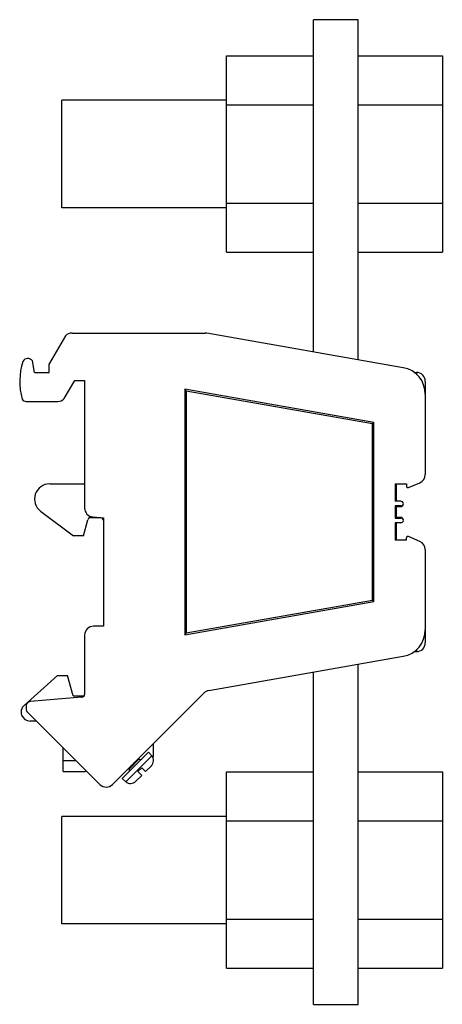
# Model space of a CAD drawing. Header units: millimetres. Extents: x 24 to 71, y 11 to 121.
import ezdxf

# ---------------------------------------------------------------- set-up
doc = ezdxf.new("R2010")
doc.units = ezdxf.units.MM
doc.header["$LTSCALE"] = 8.539639
doc.layers.get('0').update_dxf_attribs({"linetype": 'CONTINUOUS'})

msp = doc.modelspace()

# ---------------------------------------------------------------- linework, layer by layer
at = {"color": 7}
for p, q in [((56.79, 83.55), (56.79, 120.66)), ((61.79, 120.66), (56.79, 120.66)), ((61.79, 82.67), (61.79, 120.66)), ((47.09, 94.69), (47.09, 116.63)), ((47.09, 116.63), (56.79, 116.63)), ((61.79, 116.63), (71.19, 116.63)), ((71.19, 116.63), (71.19, 94.69)), ((28.69, 99.66), (28.69, 111.66)), ((47.09, 111.66), (28.69, 111.66)), ((47.09, 111.15), (56.79, 111.15)), ((61.79, 111.15), (71.19, 111.15)), ((47.09, 100.18), (56.79, 100.18)), ((61.79, 100.18), (71.19, 100.18)), ((47.09, 99.66), (28.69, 99.66)), ((47.09, 94.69), (56.79, 94.69)), ((61.79, 94.69), (71.19, 94.69)), ((29.09, 85.34), (27.29, 82.21)), ((29.83, 85.66), (44.7, 85.66)), ((66.81, 81.78), (44.87, 85.65)), ((25.64, 81.26), (25.41, 82.54)), ((27.29, 81.26), (27.29, 82.21)), ((25.64, 81.26), (27.29, 81.26)), ((28.96, 78.33), (30.14, 80.36)), ((30.14, 80.36), (31.24, 80.36)), ((31.24, 80.36), (31.24, 66.11)), ((68.01, 81.26), (68.29, 81.26)), ((68.29, 81.26), (68.29, 80.98)), ((42.44, 79.39), (42.44, 51.94)), ((42.59, 79.21), (42.44, 79.39)), ((63.53, 75.67), (42.44, 79.39)), ((42.59, 79.21), (42.59, 52.11)), ((42.59, 79.21), (63.39, 75.55)), ((69.29, 80.26), (69.29, 69.86)), ((24.71, 78.01), (28.23, 78.01)), ((63.39, 75.55), (63.53, 75.67)), ((63.39, 55.78), (63.39, 75.55)), ((63.53, 55.66), (63.53, 75.67)), ((27.34, 68.81), (31.24, 68.81)), ((65.91, 68.81), (67.17, 68.81)), ((65.91, 68.81), (65.91, 66.86)), ((66.08, 66.86), (66.08, 68.81)), ((67.17, 68.81), (67.17, 68.56)), ((67.4, 68.4), (68.68, 68.94)), ((66.54, 66.86), (65.91, 66.86)), ((66.54, 66.35), (65.91, 66.35)), ((66.08, 66.26), (65.91, 66.35)), ((65.91, 66.35), (65.91, 64.98)), ((66.08, 66.26), (66.54, 66.26)), ((66.08, 65.06), (66.08, 66.26)), ((66.54, 66.35), (66.54, 66.26)), ((26.32, 65.75), (30, 63.01)), ((33.04, 65.01), (31.87, 65.01)), ((32.15, 65.12), (33.34, 65.01)), ((33.34, 65.01), (33.34, 52.91)), ((65.91, 64.98), (66.08, 65.06)), ((65.91, 64.98), (66.54, 64.98)), ((66.54, 65.06), (66.08, 65.06)), ((66.54, 65.06), (66.54, 64.98)), ((31.1, 63.01), (31.58, 64.79)), ((66.54, 64.46), (65.91, 64.46)), ((65.91, 64.46), (65.91, 62.51)), ((66.08, 62.51), (66.08, 64.46)), ((31.1, 63.01), (30, 63.01)), ((67.17, 62.51), (67.17, 62.77)), ((68.68, 62.38), (67.4, 62.92)), ((67.17, 62.51), (65.91, 62.51)), ((69.29, 61.46), (69.29, 51.06)), ((42.44, 51.94), (63.53, 55.66)), ((63.39, 55.78), (42.59, 52.11)), ((63.53, 55.66), (63.39, 55.78)), ((33.34, 52.91), (32.24, 52.91)), ((31.24, 51.91), (31.24, 45.28)), ((42.44, 51.94), (42.59, 52.11)), ((45.1, 45.72), (66.81, 49.55)), ((68.01, 50.06), (68.29, 50.06)), ((68.29, 50.34), (68.29, 50.06)), ((61.79, 10.66), (61.79, 48.66)), ((28.22, 47.41), (24.47, 44.06)), ((28.22, 47.41), (29.32, 47.41)), ((29.94, 45.11), (29.32, 47.41)), ((56.79, 10.66), (56.79, 47.78)), ((29.94, 45.11), (31.17, 45.11)), ((34.34, 35.22), (44.56, 45.44)), ((30.91, 44.98), (25.14, 44.48)), ((24.69, 43.98), (24.69, 43.67)), ((24.83, 43.32), (32.93, 35.22)), ((25.84, 42.31), (25.14, 42.31)), ((38.94, 38.51), (38.94, 39.81)), ((28.84, 36.66), (28.84, 39.31)), ((35.42, 35.88), (38.39, 38.85)), ((38.74, 38.44), (38.39, 38.85)), ((30.3, 37.85), (28.84, 37.85)), ((38.74, 38.44), (35.83, 35.53)), ((37.33, 38.07), (36.2, 36.94)), ((37.26, 38.14), (37.33, 38.07)), ((28.84, 36.66), (31.34, 36.66)), ((31.34, 36.81), (31.34, 36.66)), ((36.13, 37.01), (36.2, 36.94)), ((36.48, 37.22), (36.28, 37.16)), ((37.62, 37.08), (37.19, 36.66)), ((37.62, 36.23), (37.19, 36.66)), ((37.62, 37.08), (38.04, 36.66)), ((38.69, 37.3), (38.04, 36.66)), ((47.09, 36.63), (56.79, 36.63)), ((47.09, 14.69), (47.09, 36.63)), ((61.79, 36.63), (71.19, 36.63)), ((71.19, 36.63), (71.19, 14.69)), ((35.83, 35.53), (35.42, 35.88)), ((37.62, 36.23), (36.97, 35.58)), ((47.09, 31.66), (28.69, 31.66)), ((28.69, 19.66), (28.69, 31.66)), ((47.09, 31.15), (56.79, 31.15)), ((61.79, 31.15), (71.19, 31.15)), ((47.09, 20.18), (56.79, 20.18)), ((61.79, 20.18), (71.19, 20.18)), ((47.09, 19.66), (28.69, 19.66)), ((47.09, 14.69), (56.79, 14.69)), ((61.79, 14.69), (71.19, 14.69)), ((56.79, 10.66), (61.79, 10.66))]:
    msp.add_line(p, q, dxfattribs=at)
for centre, radius, start, end in [((29.83, 84.66), 1, 90, 137.1614), ((44.7, 84.66), 1, 80, 90), ((24.89, 82.18), 0.633, 34.6958, 150.2144), ((31.19, 80.26), 7.2, 161.9467, 196.0398), ((66.29, 78.83), 3, 0, 80), ((68.29, 80.26), 1, 0, 90), ((24.71, 78.51), 0.5, 208.607, 270), ((28.23, 79.01), 1, 270, 317.1614), ((68.29, 69.86), 1, 293, 360), ((27.34, 67.11), 1.7, 90, 233.3607), ((67.34, 68.56), 0.17, 180, 293.0073), ((32.24, 66.11), 1, 180, 265), ((66.54, 66.56), 0.3, 8.3001, 90), ((31.87, 64.71), 0.3, 90, 165), ((33.04, 64.71), 0.3, 0, 90), ((66.54, 64.76), 0.3, 270, 351.6999), ((67.34, 62.77), 0.17, 66.9927, 180), ((68.29, 61.46), 1, 0, 66.9976), ((32.24, 51.91), 1, 90, 180), ((66.29, 52.5), 3, 280, 360), ((68.29, 51.06), 1, 270, 360), ((30.94, 45.28), 0.3, 265.2223, 360), ((45.27, 44.73), 1, 100, 135), ((25.14, 43.31), 1, 131.812, 270), ((25.19, 43.98), 0.5, 95, 180), ((25.19, 43.67), 0.5, 180, 225), ((37.94, 38.51), 1, 342.7565, 360), ((37.48, 38.21), 0.2, 225, 315), ((38.09, 37.9), 0.84, 315, 40), ((36.06, 36.8), 0.2, 315, 45), ((33.64, 35.93), 1, 225, 315), ((36.37, 36.18), 0.84, 230, 315)]:
    msp.add_arc(centre, radius, start, end, dxfattribs=at)
for centre, major_axis, start_param, end_param in [((66.54, 66.65), (0, -0.3), 0, 1.425932), ((66.54, 66.56), (0, -0.3), 0, 1.569811), ((66.54, 64.76), (0, 0.3), -1.569811, 0), ((66.54, 64.68), (0, 0.3), -1.425932, 0)]:
    msp.add_ellipse(centre, major_axis=major_axis, ratio=0.999998, start_param=start_param, end_param=end_param, dxfattribs=at)
for points, knots in [([(36.48, 37.22), (36.51, 37.26), (36.63, 37.43), (36.75, 37.59), (36.84, 37.72)], [0, 0, 0, 0, 0.235215, 1, 1, 1, 1]), ([(36.48, 37.22), (36.46, 37.22), (36.41, 37.22), (36.37, 37.22), (36.34, 37.22)], [0, 0, 0, 0, 0.498201, 1, 1, 1, 1])]:
    msp.add_open_spline(points, degree=3, knots=knots, dxfattribs=at)

doc.saveas('drawing.dxf')
